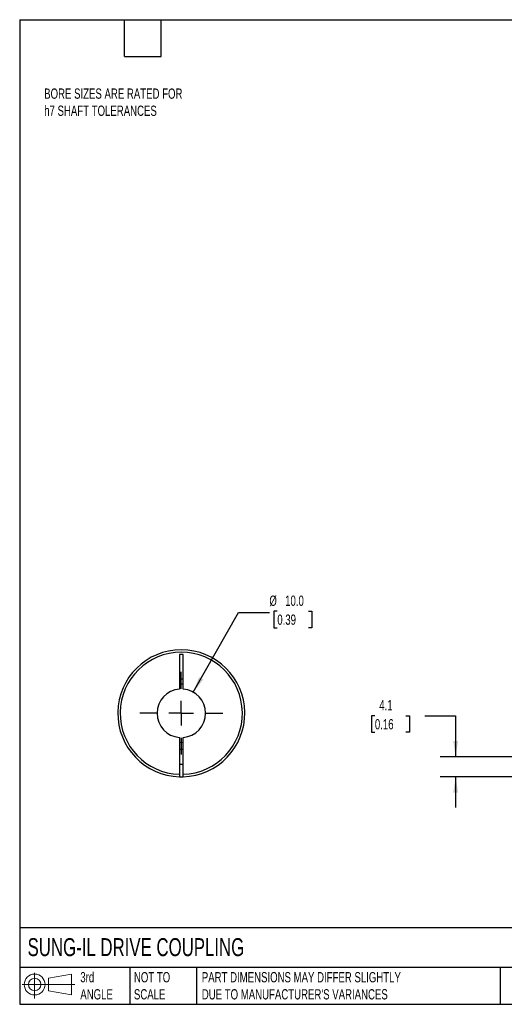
# Model space of a CAD drawing. Header units: millimetres. Extents: x 6 to 273, y 6 to 210.
# Tile 1 of 3: x 6 to 106, y 6 to 210. Entities that reach past the tile are written whole.
import ezdxf

# ---------------------------------------------------------------- set-up
doc = ezdxf.new("R2010")
doc.units = ezdxf.units.MM
doc.linetypes.add('SLD-Center', pattern=[19.05, 15.24, -1.27, 1.27, -1.27])
doc.linetypes.add('SLD-Solid', pattern=[0])
doc.layers.add('CENTER', color=40, linetype='SLD-Center')
doc.layers.add('SLD-DEFPOINTS', color=7, linetype='Continuous')
doc.layers.add('DIMENSIONS', color=140, linetype='SLD-Solid', lineweight=25)
doc.layers.add('TEXT', color=140, linetype='SLD-Solid', lineweight=25)
doc.styles.add('SLDTEXTSTYLE0', font='TXT', dxfattribs={"width": 0.7})
doc.dimstyles.new('SLDDIMSTYLE0', dxfattribs={"dimtxt": 2.158008, "dimasz": 3.302, "dimexe": 0, "dimexo": 0.0625, "dimgap": 0.539502, "dimtad": 0, "dimtih": 1, "dimtoh": 1, "dimdec": 1, "dimrnd": 1e-09, "dimzin": 12, "dimdsep": 46, "dimtxsty": 'SLDTEXTSTYLE0', "dimsah": 1, "dimcen": 0.09, "dimadec": 0, "dimazin": 3, "dimtfac": 1, "dimtdec": 1, "dimtmove": 0, "dimatfit": 0, "dimfxl": 0, "dimfrac": 2, "dimtolj": 1, "dimtzin": 12, "dimarcsym": 0})
doc.dimstyles.new('SLDDIMSTYLE3', dxfattribs={"dimtxt": 2.158008, "dimasz": 3.302, "dimexe": 0, "dimexo": 0.0625, "dimgap": 0.539502, "dimtad": 0, "dimtih": 1, "dimtoh": 1, "dimdec": 1, "dimrnd": 1e-09, "dimzin": 4, "dimdsep": 46, "dimtxsty": 'SLDTEXTSTYLE0', "dimsah": 1, "dimcen": 0, "dimadec": 0, "dimazin": 1, "dimtfac": 1, "dimtdec": 1, "dimtofl": 0, "dimtmove": 0, "dimatfit": 3, "dimfxl": 0, "dimfrac": 2, "dimtolj": 1, "dimtzin": 12, "dimarcsym": 0})

# ---------------------------------------------------------------- blocks, each defined once
blk = doc.blocks.new('Block11')
at = {"color": 7, "linetype": 'SLD-Solid', "lineweight": 18}
for p, q in [((2.59, 5.31), (2.59, 0)), ((5.48, 4.17), (10.18, 5.03)), ((5.48, 1.6), (5.48, 4.17)), ((10.18, 5.03), (10.18, 0.73)), ((0, 2.88), (10.87, 2.88)), ((5.48, 1.6), (10.18, 0.73))]:
    blk.add_line(p, q, dxfattribs=at)
for radius in [2.15, 1.29]:
    blk.add_circle((2.59, 2.88), radius, dxfattribs=at)
blk = doc.blocks.new('Block12')
at = {"layer": 'SLD-DEFPOINTS'}
blk.add_blockref('Block11', (0, 0), dxfattribs=at)
blk = doc.blocks.new('_D_1')
at = {"layer": 'DIMENSIONS'}
for p, q in [((79.61, 65.91), (78.89, 65.91)), ((78.89, 65.91), (78.89, 62.48)), ((86.02, 65.91), (86.75, 65.91)), ((86.75, 65.91), (86.75, 62.48)), ((89.92, 65.91), (96.27, 65.91)), ((96.27, 65.91), (96.27, 57.41)), ((78.89, 62.48), (79.61, 62.48)), ((86.75, 62.48), (86.02, 62.48)), ((110.41, 57.41), (93.09, 57.41)), ((112.7, 53.32), (93.09, 53.32)), ((96.27, 53.32), (96.27, 46.97))]:
    blk.add_line(p, q, dxfattribs=at)
for points in [[(96.27, 57.41), (96.77, 60.71), (95.76, 60.71)], [(96.27, 53.32), (95.76, 50.01), (96.77, 50.01)]]:
    blk.add_solid(points, dxfattribs=at)
at = {"layer": 'DIMENSIONS', "char_height": 2.117, "attachment_point": 1, "style": 'SLDTEXTSTYLE0'}
for s, insert in [('4.1', (80.51, 69.12)), ('0.16', (79.61, 65.21))]:
    blk.add_mtext(s, dxfattribs=dict(at, insert=insert))
blk = doc.blocks.new('_D_8')
at = {"layer": 'DIMENSIONS'}
for p, q in [((59.48, 87.49), (58.75, 87.49)), ((58.75, 87.49), (58.75, 84.06)), ((65.89, 87.49), (66.61, 87.49)), ((66.61, 87.49), (66.61, 84.06)), ((42.15, 70.76), (51.5, 87.19)), ((51.5, 87.19), (57.85, 87.19)), ((58.75, 84.06), (59.48, 84.06)), ((66.61, 84.06), (65.89, 84.06))]:
    blk.add_line(p, q, dxfattribs=at)
blk.add_solid([(42.15, 70.76), (44.22, 73.38), (43.34, 73.88)], dxfattribs=at)
at = {"layer": 'DIMENSIONS', "char_height": 2.117, "attachment_point": 1, "style": 'SLDTEXTSTYLE0'}
for s, insert in [('%%c', (57.85, 90.7)), ('10.0', (61.1, 90.7)), ('0.39', (59.48, 86.79))]:
    blk.add_mtext(s, dxfattribs=dict(at, insert=insert))
blk = doc.blocks.new('SW_CENTERMARKSYMBOL_3')
at = {"layer": 'CENTER', "color": 0}
for p, q in [((0, 5.08), (0, 8.54)), ((0, 0), (0, 2.54)), ((-5.08, 0), (-8.54, 0)), ((0, 0), (-2.54, 0)), ((0, 0), (0, -2.54)), ((0, 0), (2.54, 0)), ((5.08, 0), (8.54, 0)), ((0, -5.08), (0, -8.54))]:
    blk.add_line(p, q, dxfattribs=at)

msp = doc.modelspace()

# ---------------------------------------------------------------- linework, layer by layer
for p, q in [((40.05, 78.51), (39.3, 78.51)), ((39.3, 78.51), (39.3, 71.4)), ((40.05, 71.4), (40.05, 78.51)), ((39.3, 73.51), (40.05, 73.51)), ((39.3, 61.42), (39.3, 53.82)), ((40.05, 53.82), (40.05, 61.42)), ((40.05, 58.91), (39.3, 58.91)), ((39.3, 55.91), (40.05, 55.91))]:
    msp.add_line(p, q)
at = {"flags": 128}
for points in [[(40.05, 72.4), (39.68, 72.41), (39.3, 72.4)], [(39.3, 60.42), (39.68, 60.41), (40.05, 60.42)]]:
    msp.add_lwpolyline(points, dxfattribs=at)
for radius, start, end in [(13.1, 271.6404, 268.3596), (12.6, 271.7055, 268.2945), (5, 94.3012, 265.6988), (5, 274.3012, 85.6988), (13.1, 268.3596, 271.6404)]:
    msp.add_arc((39.68, 66.41), radius, start, end)
for points in [[(39.3, 53.82), (39.3, 53.68), (39.3, 53.55), (39.3, 53.37), (39.3, 53.32), (39.3, 53.32)], [(40.05, 53.32), (40.05, 53.32), (40.05, 53.37), (40.05, 53.55), (40.05, 53.68), (40.05, 53.82)]]:
    msp.add_open_spline(points, degree=3, knots=[0, 0, 0, 0, 0.5, 0.5, 1, 1, 1, 1])
at = {"layer": 'TEXT'}
for p, q in [((6.35, 209.55), (273.05, 209.55)), ((6.35, 209.55), (6.35, 6.35)), ((27.94, 201.93), (27.94, 209.55)), ((35.56, 201.93), (35.56, 209.55)), ((27.94, 201.93), (35.56, 201.93)), ((273.05, 22.13), (6.35, 22.13)), ((273.05, 13.97), (6.35, 13.97)), ((29.04, 13.97), (29.04, 6.35)), ((42.84, 13.97), (42.84, 6.35)), ((105.48, 13.97), (105.48, 6.35)), ((6.35, 6.35), (273.05, 6.35))]:
    msp.add_line(p, q, dxfattribs=at)

# ---------------------------------------------------------------- block references
at = {"layer": 'CENTER'}
msp.add_blockref('SW_CENTERMARKSYMBOL_3', (39.68, 66.41), dxfattribs=at)
at = {"layer": 'SLD-DEFPOINTS'}
msp.add_blockref('Block12', (6.84, 7.55), dxfattribs=at)

# ---------------------------------------------------------------- texts
at = {"layer": 'TEXT', "attachment_point": 1, "style": 'SLDTEXTSTYLE0'}
for s, insert, char_height in [('BORE SIZES ARE RATED FOR^Jh7 SHAFT TOLERANCES', (11.4, 195.35), 2.1167), ('SUNG-IL DRIVE COUPLING', (7.97, 20), 3.7042), ('3rd^JANGLE', (18.85, 13), 2.117), ('NOT TO^JSCALE', (29.91, 13), 2.1167), ("PART DIMENSIONS MAY DIFFER SLIGHTLY ^JDUE TO MANUFACTURER'S VARIANCES", (43.91, 13), 2.1167)]:
    msp.add_mtext(s, dxfattribs=dict(at, insert=insert, char_height=char_height))

# ---------------------------------------------------------------- dimensions: what is measured, and where the dimension line sits
at = {"layer": 'DIMENSIONS'}
dim = msp.add_diameter_dim_2p(p1=(37.21, 62.06), p2=(42.15, 70.76), dimstyle='SLDDIMSTYLE3', dxfattribs=at)
dim.commit()
dim.dimension.update_dxf_attribs({"geometry": '_D_8', "text_midpoint": (62.68, 87.19), "dimtype": 163})
dim = msp.add_linear_dim(base=(96.27, 57.41), p1=(113.97, 53.32), p2=(111.68, 57.41), angle=90, dimstyle='SLDDIMSTYLE0', dxfattribs=at)
dim.commit()
dim.dimension.update_dxf_attribs({"geometry": '_D_1', "text_midpoint": (96.27, 65.91), "dimtype": 160})

doc.saveas('drawing.dxf')
